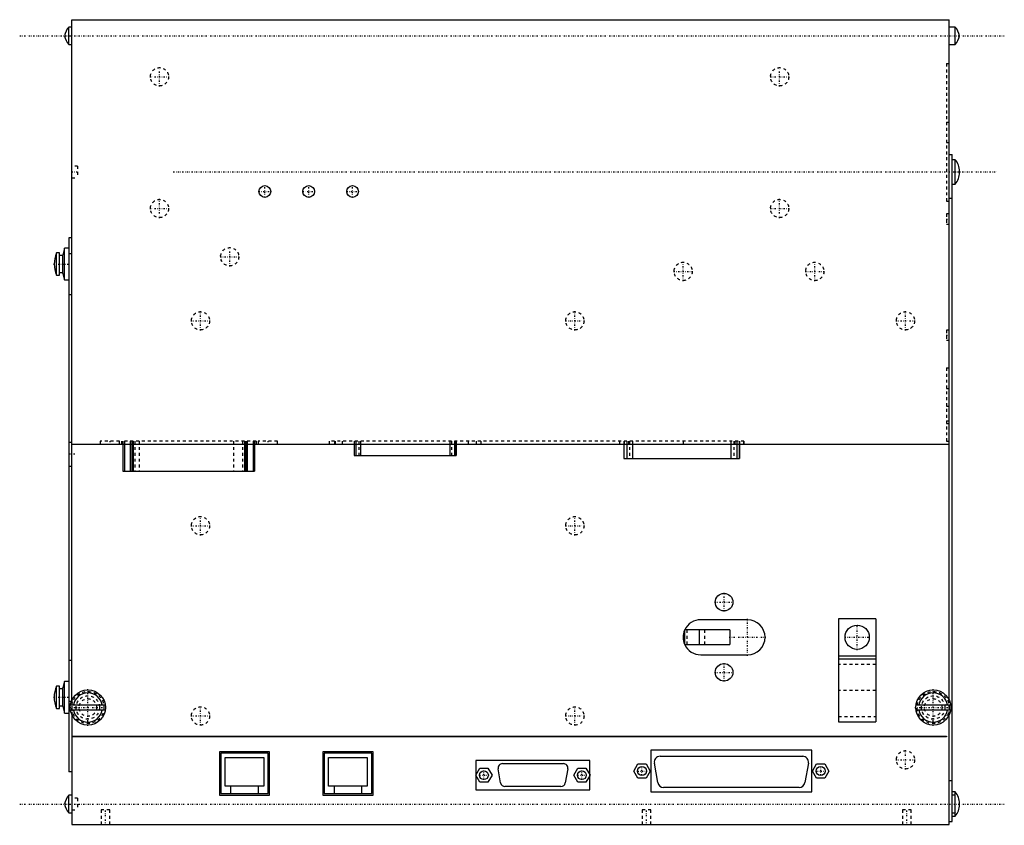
# Model space of a CAD drawing. Extents: x -19 to 318, y 0 to 275.
import ezdxf

# ---------------------------------------------------------------- set-up
doc = ezdxf.new("R2010")
doc.units = 0
doc.linetypes.add('CENTER', pattern=[1.5, 0.45, -0.5, 0.05, -0.5])
doc.linetypes.add('DASHED', pattern=[2, 1, -1])
for name, color, linetype in [('AM_0', 7, 'CONTINUOUS'), ('AM_3', 7, 'DASHED'), ('AM_7', 7, 'CENTER')]:
    doc.layers.add(name, color=color, linetype=linetype)

msp = doc.modelspace()

# ---------------------------------------------------------------- linework, layer by layer
at = {"layer": 'AM_0', "color": 7, "linetype": 'CONTINUOUS'}
for p, q in [((-1, 275), (299, 275)), ((-1, 42.4), (-1, 275)), ((299, 42.4), (299, 275)), ((-1, 272.5), (-2, 272.5)), ((-2, 266.5), (-2, 272.5)), ((301, 272.5), (299, 272.5)), ((301, 266.5), (301, 272.5)), ((-2, 266.5), (-1, 266.5)), ((299, 266.5), (301, 266.5)), ((299, 229), (300, 229)), ((300, 1), (300, 229)), ((301, 227.15), (300, 227.15)), ((301, 218.85), (301, 227.15)), ((302.5, 222.82), (302.5, 223.18)), ((300, 218.85), (301, 218.85)), ((-2, 200.5), (-2, 18)), ((-1, 200.5), (-2, 200.5)), ((-5.2, 195.3), (-6.2, 195.3)), ((-6.2, 187.7), (-6.2, 195.3)), ((-5.2, 187.7), (-5.2, 195.3)), ((-3.5, 196.9), (-4, 194.7)), ((-2, 196.9), (-3.5, 196.9)), ((-3.5, 186.1), (-3.5, 196.9)), ((-4, 194.4), (-5.2, 194.4)), ((-4, 188.3), (-4, 194.7)), ((-5.2, 188.6), (-4, 188.6)), ((-6.2, 187.7), (-5.2, 187.7)), ((-4, 188.3), (-3.5, 186.1)), ((-3.5, 186.1), (-2, 186.1)), ((-1, 130), (299, 130)), ((16.5, 130), (16.5, 120.8)), ((17, 130), (17, 120.8)), ((19, 130), (19, 120.8)), ((19.5, 130), (19.5, 120.8)), ((20, 130), (20, 120.8)), ((58, 130), (58, 120.8)), ((58.5, 130), (58.5, 120.8)), ((59, 130), (59, 120.8)), ((61, 130), (61, 120.8)), ((61.5, 130), (61.5, 120.8)), ((95.56, 130), (95.56, 126.11)), ((95.58, 130), (95.58, 126.11)), ((96.15, 130), (96.15, 126.11)), ((97.72, 130), (97.72, 126.11)), ((128.28, 130), (128.28, 126.11)), ((129.85, 130), (129.85, 126.11)), ((130.42, 130), (130.42, 126.11)), ((130.44, 126.11), (130.44, 130)), ((187.72, 130), (187.72, 125.1)), ((187.75, 130), (187.75, 125.1)), ((188.71, 130), (188.71, 125.1)), ((190.68, 130), (190.68, 125.1)), ((224.34, 130), (224.34, 125.1)), ((226.31, 130), (226.31, 125.1)), ((227.27, 130), (227.27, 125.1)), ((227.3, 125.1), (227.3, 130)), ((95.56, 126.11), (130.44, 126.11)), ((187.72, 125.1), (227.3, 125.1)), ((16.5, 120.8), (61.5, 120.8)), ((230, 70), (214, 70)), ((261.15, 70.3), (261.15, 35.1)), ((273.85, 70.3), (261.15, 70.3)), ((273.85, 70.3), (273.85, 35.1)), ((208.5, 66.5), (208.5, 61.5)), ((223.94, 66.5), (208.5, 66.5)), ((213.62, 61.5), (213.62, 66.5)), ((223.94, 66.5), (223.94, 61.5)), ((208.5, 61.5), (223.94, 61.5)), ((214, 58), (230, 58)), ((273.85, 57.5), (261.15, 57.5)), ((273.85, 56.5), (261.15, 56.5)), ((-5.2, 47.3), (-6.2, 47.3)), ((-6.2, 39.7), (-6.2, 47.3)), ((-5.2, 39.7), (-5.2, 47.3)), ((-3.5, 48.9), (-4, 46.7)), ((-2, 48.9), (-3.5, 48.9)), ((-3.5, 38.1), (-3.5, 48.9)), ((-4, 46.4), (-5.2, 46.4)), ((-4, 40.3), (-4, 46.7)), ((-5.2, 40.6), (-4, 40.6)), ((-1.43, 40.9), (10.43, 40.9)), ((287.57, 40.9), (299.43, 40.9)), ((-6.2, 39.7), (-5.2, 39.7)), ((-4, 40.3), (-3.5, 38.1)), ((-3.5, 38.1), (-2, 38.1)), ((10.43, 39.1), (-1.43, 39.1)), ((-1, 37.6), (-1, 0)), ((299.43, 39.1), (287.57, 39.1)), ((299, 0), (299, 37.6)), ((261.15, 35.1), (273.85, 35.1)), ((-1, 30.2), (298, 30.2)), ((298, 30), (-1, 30)), ((298, 30.2), (298, 30)), ((66.65, 24.9), (49.45, 24.9)), ((49.45, 24.9), (49.45, 10.1)), ((49.92, 24.44), (49.92, 10.6)), ((66.18, 24.44), (49.92, 24.44)), ((66.18, 10.6), (66.18, 24.44)), ((66.65, 10.1), (66.65, 24.9)), ((102, 24.9), (84.8, 24.9)), ((84.8, 24.9), (84.8, 10.1)), ((85.27, 24.44), (85.27, 10.6)), ((101.53, 24.44), (85.27, 24.44)), ((101.53, 10.6), (101.53, 24.44)), ((102, 10.1), (102, 24.9)), ((252, 25.4), (197, 25.4)), ((197, 25.4), (197, 11.2)), ((252, 11.2), (252, 25.4)), ((51.42, 13.1), (51.42, 22.94)), ((51.42, 22.94), (64.68, 22.94)), ((64.68, 22.94), (64.68, 13.1)), ((86.77, 13.1), (86.77, 22.94)), ((86.77, 22.94), (100.03, 22.94)), ((100.03, 22.94), (100.03, 13.1)), ((176.15, 21.85), (137.15, 21.85)), ((137.15, 21.85), (137.15, 16.88)), ((146.22, 20.81), (167.09, 20.81)), ((176.15, 16.9), (176.15, 21.85)), ((191.17, 18.3), (192.56, 20.7)), ((192.56, 20.7), (195.33, 20.7)), ((195.33, 20.7), (196.72, 18.3)), ((199.34, 14.33), (198.16, 20.98)), ((200.13, 23.32), (248.87, 23.32)), ((250.84, 20.98), (249.66, 14.33)), ((252.25, 18.3), (253.64, 20.7)), ((253.64, 20.7), (256.41, 20.7)), ((256.41, 20.7), (257.8, 18.3)), ((-1, 18), (-2, 18)), ((137.13, 16.85), (138.52, 19.25)), ((138.52, 14.45), (137.13, 16.85)), ((138.52, 19.25), (141.29, 19.25)), ((141.29, 19.25), (142.68, 16.85)), ((142.68, 16.85), (141.29, 14.45)), ((145.59, 14.23), (144.74, 19.05)), ((168.57, 19.05), (167.72, 14.23)), ((170.63, 16.85), (172.02, 19.25)), ((172.02, 14.45), (170.63, 16.85)), ((172.02, 19.25), (174.79, 19.25)), ((174.79, 19.25), (176.18, 16.85)), ((176.18, 16.85), (174.79, 14.45)), ((192.56, 15.9), (191.17, 18.3)), ((196.72, 18.3), (195.33, 15.9)), ((253.64, 15.9), (252.25, 18.3)), ((257.8, 18.3), (256.41, 15.9)), ((137.15, 16.82), (137.15, 11.85)), ((141.29, 14.45), (138.52, 14.45)), ((174.79, 14.45), (172.02, 14.45)), ((176.15, 11.85), (176.15, 16.8)), ((195.33, 15.9), (192.56, 15.9)), ((256.41, 15.9), (253.64, 15.9)), ((49.45, 10.1), (66.65, 10.1)), ((49.92, 10.6), (66.18, 10.6)), ((64.68, 13.1), (51.42, 13.1)), ((53.42, 10.6), (53.42, 13.1)), ((62.68, 13.1), (62.68, 10.6)), ((84.8, 10.1), (102, 10.1)), ((85.27, 10.6), (101.53, 10.6)), ((100.03, 13.1), (86.77, 13.1)), ((88.77, 10.6), (88.77, 13.1)), ((98.03, 13.1), (98.03, 10.6)), ((137.15, 11.85), (176.15, 11.85)), ((166.24, 12.99), (147.07, 12.99)), ((197, 11.2), (252, 11.2)), ((247.69, 12.68), (201.31, 12.68)), ((301, 11.15), (300, 11.15)), ((301, 2.85), (301, 11.15)), ((-1, 10), (-2, 10)), ((-2, 4), (-2, 10)), ((302.5, 6.82), (302.5, 7.18)), ((-2, 4), (-1, 4)), ((-1, 0), (299, 0)), ((299, 1), (300, 1)), ((300, 2.85), (301, 2.85))]:
    msp.add_line(p, q, dxfattribs=at)
for centre, radius in [((65, 216.3), 2), ((80, 216.3), 2), ((95, 216.3), 2), ((222, 76), 3), ((267.5, 64), 4.15), ((222, 52), 3), ((4.5, 40), 6), ((293.5, 40), 6), ((139.91, 16.85), 1.5), ((173.41, 16.85), 1.5), ((193.94, 18.3), 1.5), ((255.03, 18.3), 1.5)]:
    msp.add_circle(centre, radius, dxfattribs=at)
for centre, radius, start, end in [((2.4, 268.42), 6, 137.2041, 169.6658), ((2.4, 270.58), 6, 190.3342, 222.7959), ((296.6, 268.42), 6, 10.3342, 42.7959), ((296.6, 270.58), 6, 317.2041, 349.6658), ((296.5, 223.18), 6, 0, 41.4479), ((296.5, 222.82), 6, 318.5521, 0), ((2.42, 191.5), 9.42, 156.2227, 203.7773), ((214, 64), 6, 90, 155.3757), ((230, 64), 6, 270, 90), ((214, 64), 6, 156.4435, 203.5565), ((214, 64), 6, 204.6243, 270), ((2.42, 43.5), 9.43, 156.2227, 203.7773), ((4.5, 40), 5, 10.3698, 169.6302), ((293.5, 40), 5, 10.3698, 169.6302), ((4.5, 40), 5, 190.3698, 349.6302), ((293.5, 40), 5, 190.3698, 349.6302), ((146.22, 19.31), 1.5, 90, 190), ((167.09, 19.31), 1.5, 350, 90), ((200.13, 21.32), 2, 90, 190), ((248.87, 21.32), 2, 350, 90), ((147.07, 14.49), 1.5, 190, 270), ((166.24, 14.49), 1.5, 270, 350), ((201.31, 14.67), 2, 190, 270), ((247.69, 14.67), 2, 270, 350), ((296.5, 7.18), 6, 0, 41.4479), ((2.4, 5.92), 6, 137.2041, 169.6658), ((2.4, 8.08), 6, 190.3342, 222.7959), ((296.5, 6.82), 6, 318.5521, 0)]:
    msp.add_arc(centre, radius, start, end, dxfattribs=at)
at = {"layer": 'AM_3', "color": 6, "linetype": 'DASHED'}
for p, q in [((298, 260), (298, 213)), ((298, 260), (299, 260)), ((298, 240), (299, 240)), ((298, 233), (299, 233)), ((1, 225), (-1, 225)), ((1, 225), (1, 221)), ((-1, 221), (1, 221)), ((298, 213), (299, 213)), ((299, 214), (300, 214)), ((299, 208.65), (298, 208.65)), ((298, 208.65), (298, 205.15)), ((298, 205.15), (299, 205.15)), ((-1, 195), (-2, 195)), ((-1, 181), (-2, 181)), ((299, 168.95), (298, 168.95)), ((298, 168.95), (298, 165.45)), ((298, 165.45), (299, 165.45)), ((298, 156), (298, 131)), ((298, 156), (299, 156)), ((298, 149), (299, 149)), ((298, 143), (299, 143)), ((298, 138), (299, 138)), ((298, 137), (299, 137)), ((-1, 130.5), (-2, 130.5)), ((8.7, 131), (8.7, 130)), ((15.3, 131), (8.7, 131)), ((15.3, 130), (15.3, 131)), ((16, 131), (16, 130)), ((62, 131), (16, 131)), ((16.5, 131), (16.5, 130)), ((17, 131), (17, 130)), ((19, 131), (19, 130)), ((19.5, 131), (19.5, 130)), ((20, 131), (20, 130)), ((20.6, 131), (20.6, 120.8)), ((22.1, 131), (22.1, 120.8)), ((54.3, 131), (54.3, 120.8)), ((57.4, 131), (57.4, 120.8)), ((58, 131), (58, 130)), ((58.5, 131), (58.5, 130)), ((59, 131), (59, 130)), ((61, 131), (61, 130)), ((61.5, 131), (61.5, 130)), ((62, 131), (62, 130)), ((62.7, 131), (62.7, 130)), ((69.3, 131), (62.7, 131)), ((69.3, 130), (69.3, 131)), ((87.03, 131), (87.03, 130)), ((228.81, 131), (87.03, 131)), ((88.78, 131), (88.78, 130)), ((89, 131), (89, 130)), ((91.45, 131), (91.45, 130)), ((95.56, 131), (95.56, 130)), ((95.58, 131), (95.58, 130)), ((96.15, 131), (96.15, 130)), ((97.16, 131), (97.16, 126.11)), ((97.72, 131), (97.72, 130)), ((128.28, 131), (128.28, 130)), ((128.84, 131), (128.84, 126.11)), ((129.85, 131), (129.85, 130)), ((130.42, 131), (130.42, 130)), ((130.44, 130), (130.44, 131)), ((134.54, 131), (134.54, 130)), ((137.22, 131), (137.22, 130)), ((138.97, 130), (138.97, 131)), ((186.21, 131), (186.21, 130)), ((186.24, 131), (186.24, 130)), ((187.72, 131), (187.72, 130)), ((187.75, 131), (187.75, 130)), ((187.79, 131), (187.79, 130)), ((187.81, 131), (187.81, 130)), ((188.71, 131), (188.71, 130)), ((189.36, 131), (189.36, 130)), ((189.72, 131), (189.72, 125.1)), ((190.68, 131), (190.68, 130)), ((208, 131), (208, 130)), ((224.34, 131), (224.34, 130)), ((225.3, 131), (225.3, 125.1)), ((225.66, 131), (225.66, 130)), ((226.31, 131), (226.31, 130)), ((227.21, 131), (227.21, 130)), ((227.23, 131), (227.23, 130)), ((227.27, 131), (227.27, 130)), ((227.3, 130), (227.3, 131)), ((228.78, 131), (228.78, 130)), ((228.81, 130), (228.81, 131)), ((298, 131), (299, 131)), ((-2, 122.5), (-1, 122.5)), ((209.38, 61.5), (209.38, 66.5)), ((215.46, 61.5), (215.46, 66.5)), ((-1, 56), (-2, 56)), ((273.85, 54.7), (261.15, 54.7)), ((273.85, 45.8), (261.15, 45.8)), ((-1, 42), (-2, 42)), ((-1, 42.4), (-1, 37.6)), ((299, 37.6), (299, 42.4)), ((261.15, 36.9), (273.85, 36.9)), ((299, 15), (300, 15)), ((1, 9), (-1, 9)), ((1, 9), (1, 5)), ((301, 10), (300, 10)), ((-1, 5), (1, 5)), ((9, 5), (9, 0)), ((12, 5), (9, 5)), ((12, 0), (12, 5)), ((194, 5), (194, 0)), ((197, 5), (194, 5)), ((197, 0), (197, 5)), ((283, 5), (283, 0)), ((286, 5), (283, 5)), ((286, 0), (286, 5)), ((300, 4), (301, 4))]:
    msp.add_line(p, q, dxfattribs=at)
for centre, radius in [((29, 255.5), 3.12), ((241, 255.5), 3.12), ((29, 210.5), 3.12), ((241, 210.5), 3.12), ((53, 194), 3.12), ((208, 189), 3.12), ((253, 189), 3.12), ((43, 172.1), 3.12), ((171, 172.1), 3.12), ((284, 172.1), 3.12), ((43, 102.1), 3.12), ((171, 102.1), 3.12), ((4.5, 40), 5.5), ((4.5, 40), 4), ((293.5, 40), 5.5), ((293.5, 40), 4), ((4.5, 40), 3), ((293.5, 40), 3), ((43, 37.1), 3.12), ((171, 37.1), 3.12), ((284, 22.1), 3.12)]:
    msp.add_circle(centre, radius, dxfattribs=at)
for centre, start, end in [((296.5, 223.18), 358.2965, 0), ((296.5, 222.82), 0, 1.7035), ((214, 64), 155.3757, 156.4435), ((214, 64), 203.5565, 204.6243), ((296.6, 5.92), 41.4479, 42.7959), ((296.5, 7.18), 358.2965, 0), ((296.5, 6.82), 0, 1.7035), ((296.6, 8.08), 317.2041, 318.5521)]:
    msp.add_arc(centre, 6, start, end, dxfattribs=at)
at = {"layer": 'AM_7', "color": 4, "linetype": 'CENTER'}
for p, q in [((-18.8, 269.5), (317.8, 269.5)), ((29, 252.22), (29, 258.78)), ((241, 252.22), (241, 258.78)), ((25.72, 255.5), (32.28, 255.5)), ((237.72, 255.5), (244.28, 255.5)), ((-1.1, 223), (1.1, 223)), ((33.7, 223), (315.3, 223)), ((62.9, 216.3), (67.1, 216.3)), ((65, 214.2), (65, 218.4)), ((77.9, 216.3), (82.1, 216.3)), ((80, 214.2), (80, 218.4)), ((92.9, 216.3), (97.1, 216.3)), ((95, 214.2), (95, 218.4)), ((29, 207.22), (29, 213.78)), ((241, 207.22), (241, 213.78)), ((25.72, 210.5), (32.28, 210.5)), ((237.72, 210.5), (244.28, 210.5)), ((297.95, 206.9), (299.05, 206.9)), ((53, 190.72), (53, 197.28)), ((49.72, 194), (56.28, 194)), ((208, 185.72), (208, 192.28)), ((253, 185.72), (253, 192.28)), ((-7.25, 191.5), (-1.75, 191.5)), ((204.72, 189), (211.28, 189)), ((249.72, 189), (256.28, 189)), ((43, 168.82), (43, 175.38)), ((171, 168.82), (171, 175.38)), ((284, 168.82), (284, 175.38)), ((39.72, 172.1), (46.28, 172.1)), ((167.72, 172.1), (174.28, 172.1)), ((280.72, 172.1), (287.28, 172.1)), ((297.95, 167.2), (299.05, 167.2)), ((12, 131.05), (12, 129.95)), ((66, 131.05), (66, 129.95)), ((0.1, 126.5), (-2.1, 126.5)), ((43, 98.82), (43, 105.38)), ((171, 98.82), (171, 105.38)), ((39.72, 102.1), (46.28, 102.1)), ((167.72, 102.1), (174.28, 102.1)), ((222, 72.85), (222, 79.15)), ((218.85, 76), (225.15, 76)), ((230, 57.7), (230, 70.3)), ((267.5, 59.64), (267.5, 68.36)), ((223.7, 64), (236.3, 64)), ((263.14, 64), (271.86, 64)), ((222, 48.85), (222, 55.15)), ((218.85, 52), (225.15, 52)), ((4.5, 33.7), (4.5, 46.3)), ((293.5, 33.7), (293.5, 46.3)), ((-7.25, 43.5), (-1.75, 43.5)), ((-1.8, 40), (10.8, 40)), ((39.72, 37.1), (46.28, 37.1)), ((43, 33.82), (43, 40.38)), ((167.72, 37.1), (174.28, 37.1)), ((171, 33.82), (171, 40.38)), ((287.2, 40), (299.8, 40)), ((284, 18.82), (284, 25.38)), ((280.72, 22.1), (287.28, 22.1)), ((138.33, 16.85), (141.48, 16.85)), ((139.91, 15.28), (139.91, 18.43)), ((171.83, 16.85), (174.98, 16.85)), ((173.41, 15.28), (173.41, 18.43)), ((192.37, 18.3), (195.52, 18.3)), ((193.94, 16.73), (193.94, 19.88)), ((253.45, 18.3), (256.6, 18.3)), ((255.03, 16.73), (255.03, 19.88)), ((-18.8, 7), (317.8, 7)), ((10.5, -0.25), (10.5, 5.25)), ((195.5, -0.25), (195.5, 5.25)), ((284.5, -0.25), (284.5, 5.25))]:
    msp.add_line(p, q, dxfattribs=at)

doc.saveas('drawing.dxf')
